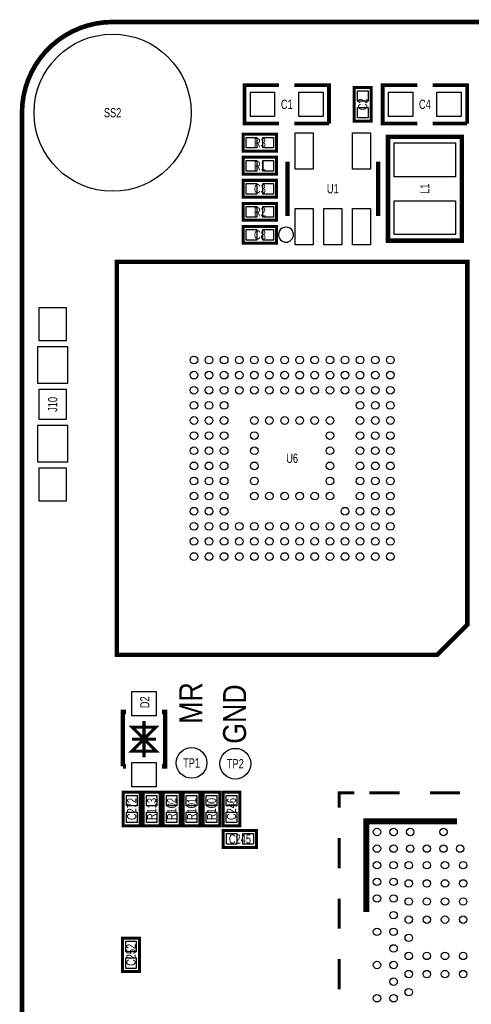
# Model space of a CAD drawing. Extents: x -0.1 to 40.1, y -0.1 to 62.1.
# Tile 2 of 3: x -0.1 to 14.9, y 29.5 to 62.1. Entities that reach past the tile are written whole.
import ezdxf
from ezdxf.enums import TextEntityAlignment as Align

# ---------------------------------------------------------------- set-up
doc = ezdxf.new("R2010")
doc.units = 0
doc.layers.add('DXF', color=2, linetype='CONTINUOUS')

msp = doc.modelspace()

# ---------------------------------------------------------------- linework, layer by layer
at = {"layer": 'DXF', "const_width": 0.1524}
msp.add_lwpolyline([(36.999926, 61.999876), (2.999994, 61.999876, 0.414214), (0, 58.999882), (0, 2.999994, 0.414214), (2.999994, 0), (36.999926, 0, 0.414214), (39.99992, 2.999994), (39.99992, 58.999882, 0.414214), (36.999926, 61.999876)], format="xyb", dxfattribs=at)
at = {"layer": 'DXF'}
for points, const_width in [([(8.509, 58.641996), (7.366, 58.641996), (7.366, 59.911996), (8.509, 59.911996)], 0.127), ([(9.017, 59.911996), (10.16, 59.911996), (10.16, 58.641996)], 0.127), ([(13.081, 58.641996), (11.938, 58.641996), (11.938, 59.911996), (13.081, 59.911996)], 0.127), ([(13.589, 59.911996), (14.732, 59.911996), (14.732, 58.641996)], 0.127), ([(11.114608, 59.828989), (10.998606, 59.828989), (10.998606, 58.723987), (11.555603, 58.723987), (11.555603, 59.828989), (11.114608, 59.828989)], 0.1), ([(10.16, 58.641996), (9.017, 58.641996)], 0.127), ([(14.732, 58.641996), (13.589, 58.641996)], 0.127), ([(7.322007, 57.844004), (7.322007, 57.728002), (8.427009, 57.728002), (8.427009, 58.284999), (7.322007, 58.284999), (7.322007, 57.844004)], 0.1), ([(14.55801, 54.764178), (14.55801, 58.201814), (12.117832, 58.201814), (12.117832, 54.763924), (14.55801, 54.763924), (14.55801, 54.764178)], 0.1524), ([(8.425993, 57.407988), (8.425993, 57.52399), (7.320991, 57.52399), (7.320991, 56.966993), (8.425993, 56.966993), (8.425993, 57.407988)], 0.1), ([(8.787003, 55.582998), (8.787003, 57.382994)], 0.150012), ([(11.786997, 57.382994), (11.786997, 55.582998)], 0.150012), ([(8.425993, 56.645988), (8.425993, 56.76199), (7.320991, 56.76199), (7.320991, 56.204993), (8.425993, 56.204993), (8.425993, 56.645988)], 0.1), ([(7.322007, 55.558004), (7.322007, 55.442002), (8.427009, 55.442002), (8.427009, 55.998999), (7.322007, 55.998999), (7.322007, 55.558004)], 0.1), ([(7.322007, 54.796004), (7.322007, 54.680002), (8.427009, 54.680002), (8.427009, 55.236999), (7.322007, 55.236999), (7.322007, 54.796004)], 0.1), ([(13.74079, 41.067584), (3.140812, 41.067584), (3.140812, 54.067608), (14.740788, 54.067608), (14.740788, 42.067607), (13.74079, 41.067584)], 0.150012), ([(3.338601, 37.377802), (3.338601, 39.177798), (3.438601, 39.177798)], 0.150012), ([(4.638599, 37.377802), (4.738599, 37.377802), (4.738599, 39.177798), (4.638599, 39.177798)], 0.150012), ([(4.0386, 37.677801), (4.0386, 38.877799)], 0.1), ([(4.0386, 38.2778), (4.438599, 37.877801), (3.638601, 37.877801), (4.0386, 38.2778), (3.638601, 38.677799), (4.438599, 38.677799), (4.0386, 38.2778)], 0.1), ([(4.438599, 38.2778), (3.638601, 38.2778)], 0.1), ([(3.338601, 37.377802), (3.438601, 37.377802)], 0.150012), ([(3.794684, 35.413925), (3.910686, 35.413925), (3.910686, 36.518926), (3.353689, 36.518926), (3.353689, 35.413925), (3.794684, 35.413925)], 0.1), ([(4.130116, 36.518901), (4.014114, 36.518901), (4.014114, 35.413899), (4.571111, 35.413899), (4.571111, 36.518901), (4.130116, 36.518901)], 0.1), ([(4.790516, 36.518901), (4.674514, 36.518901), (4.674514, 35.413899), (5.231511, 35.413899), (5.231511, 36.518901), (4.790516, 36.518901)], 0.1), ([(5.775884, 35.413899), (5.891886, 35.413899), (5.891886, 36.518901), (5.334889, 36.518901), (5.334889, 35.413899), (5.775884, 35.413899)], 0.1), ([(6.436284, 35.413899), (6.552286, 35.413899), (6.552286, 36.518901), (5.995289, 36.518901), (5.995289, 35.413899), (6.436284, 35.413899)], 0.1), ([(6.771716, 36.518901), (6.655714, 36.518901), (6.655714, 35.413899), (7.212711, 35.413899), (7.212711, 36.518901), (6.771716, 36.518901)], 0.1), ([(10.499903, 36.005567), (10.499903, 36.505566), (10.999902, 36.505566)], 0.1), ([(12.499899, 36.505566), (11.499901, 36.505566)], 0.1), ([(14.49992, 36.505566), (13.499897, 36.505566)], 0.1), ([(11.399901, 32.555561), (11.399901, 35.555555), (14.39992, 35.555555)], 0.2), ([(7.766101, 35.138284), (7.766101, 35.254286), (6.661099, 35.254286), (6.661099, 34.697289), (7.766101, 34.697289), (7.766101, 35.138284)], 0.1), ([(10.499903, 34.005571), (10.499903, 35.005569)], 0.1), ([(10.499903, 32.005549), (10.499903, 33.005547)], 0.1), ([(3.444316, 31.692901), (3.328314, 31.692901), (3.328314, 30.587899), (3.885311, 30.587899), (3.885311, 31.692901), (3.444316, 31.692901)], 0.1), ([(10.499903, 30.005553), (10.499903, 31.005551)], 0.1)]:
    msp.add_lwpolyline(points, dxfattribs=dict(at, const_width=const_width))
for points in [[(8.36295, 59.677046), (8.36295, 58.876946), (7.56285, 58.876946), (7.56285, 59.677046)], [(9.96315, 59.677046), (9.96315, 58.876946), (9.16305, 58.876946), (9.16305, 59.677046)], [(11.452606, 59.377097), (11.102594, 59.377097), (11.102594, 59.727109), (11.452606, 59.727109)], [(12.93495, 59.677046), (12.93495, 58.876946), (12.13485, 58.876946), (12.13485, 59.677046)], [(14.53515, 59.677046), (14.53515, 58.876946), (13.73505, 58.876946), (13.73505, 59.677046)], [(11.452606, 58.826883), (11.102594, 58.826883), (11.102594, 59.176895), (11.452606, 59.176895)], [(9.037295, 57.133541), (9.037295, 58.332446), (9.636684, 58.332446), (9.636684, 57.133541)], [(10.937316, 57.133541), (10.937316, 58.332446), (11.536705, 58.332446), (11.536705, 57.133541)], [(7.773899, 58.182002), (7.773899, 57.83199), (7.423887, 57.83199), (7.423887, 58.182002)], [(8.324113, 58.182002), (8.324113, 57.83199), (7.974101, 57.83199), (7.974101, 58.182002)], [(14.351, 56.883046), (12.319, 56.883046), (12.319, 58.000646), (14.351, 58.000646)], [(7.423887, 57.06999), (7.423887, 57.420002), (7.773899, 57.420002), (7.773899, 57.06999)], [(7.974101, 57.06999), (7.974101, 57.420002), (8.324113, 57.420002), (8.324113, 57.06999)], [(7.423887, 56.30799), (7.423887, 56.658002), (7.773899, 56.658002), (7.773899, 56.30799)], [(7.974101, 56.30799), (7.974101, 56.658002), (8.324113, 56.658002), (8.324113, 56.30799)], [(14.351, 54.965346), (12.319, 54.965346), (12.319, 56.082946), (14.351, 56.082946)], [(7.773899, 55.896002), (7.773899, 55.54599), (7.423887, 55.54599), (7.423887, 55.896002)], [(8.324113, 55.896002), (8.324113, 55.54599), (7.974101, 55.54599), (7.974101, 55.896002)], [(9.037295, 54.63352), (9.037295, 55.832426), (9.636684, 55.832426), (9.636684, 54.63352)], [(9.987305, 54.63352), (9.987305, 55.832426), (10.586695, 55.832426), (10.586695, 54.63352)], [(10.937316, 54.63352), (10.937316, 55.832426), (11.536705, 55.832426), (11.536705, 54.63352)], [(7.773899, 55.134002), (7.773899, 54.78399), (7.423887, 54.78399), (7.423887, 55.134002)], [(8.324113, 55.134002), (8.324113, 54.78399), (7.974101, 54.78399), (7.974101, 55.134002)], [(1.465999, 51.450126), (0.566001, 51.450126), (0.566001, 52.550124), (1.465999, 52.550124)], [(0.516001, 50.050116), (1.515999, 50.050116), (1.515999, 51.250113), (0.516001, 51.250113)], [(1.465999, 48.850118), (0.566001, 48.850118), (0.566001, 49.850116), (1.465999, 49.850116)], [(0.516001, 47.450121), (1.515999, 47.450121), (1.515999, 48.650119), (0.516001, 48.650119)], [(1.465999, 46.150111), (0.566001, 46.150111), (0.566001, 47.250109), (1.465999, 47.250109)], [(4.438599, 39.052805), (3.638601, 39.052805), (3.638601, 39.852803), (4.438599, 39.852803)], [(4.438599, 36.702797), (3.638601, 36.702797), (3.638601, 37.502795), (4.438599, 37.502795)], [(3.456686, 36.416031), (3.806698, 36.416031), (3.806698, 36.066019), (3.456686, 36.066019)], [(4.468114, 36.067009), (4.118102, 36.067009), (4.118102, 36.417021), (4.468114, 36.417021)], [(5.128514, 36.067009), (4.778502, 36.067009), (4.778502, 36.417021), (5.128514, 36.417021)], [(5.437886, 36.416005), (5.787898, 36.416005), (5.787898, 36.065993), (5.437886, 36.065993)], [(6.098286, 36.416005), (6.448298, 36.416005), (6.448298, 36.065993), (6.098286, 36.065993)], [(7.109714, 36.067009), (6.759702, 36.067009), (6.759702, 36.417021), (7.109714, 36.417021)], [(3.456686, 35.865816), (3.806698, 35.865816), (3.806698, 35.515804), (3.456686, 35.515804)], [(4.468114, 35.516795), (4.118102, 35.516795), (4.118102, 35.866807), (4.468114, 35.866807)], [(5.128514, 35.516795), (4.778502, 35.516795), (4.778502, 35.866807), (5.128514, 35.866807)], [(5.437886, 35.865791), (5.787898, 35.865791), (5.787898, 35.515779), (5.437886, 35.515779)], [(6.098286, 35.865791), (6.448298, 35.865791), (6.448298, 35.515779), (6.098286, 35.515779)], [(7.109714, 35.516795), (6.759702, 35.516795), (6.759702, 35.866807), (7.109714, 35.866807)], [(6.763995, 34.800286), (6.763995, 35.150298), (7.114007, 35.150298), (7.114007, 34.800286)], [(7.314209, 34.800286), (7.314209, 35.150298), (7.664221, 35.150298), (7.664221, 34.800286)], [(3.782314, 31.241009), (3.432302, 31.241009), (3.432302, 31.591021), (3.782314, 31.591021)], [(3.782314, 30.690795), (3.432302, 30.690795), (3.432302, 31.040807), (3.782314, 31.040807)]]:
    msp.add_lwpolyline(points, close=True, dxfattribs=at)
msp.add_lwpolyline([(8.987587, 54.9656, 1), (8.487609, 54.965591, 1)], format="xyb", close=True, dxfattribs=at)
for centre, radius in [((2.999994, 58.999882), 2.599995), ((5.690895, 50.817501), 0.127), ((6.190691, 50.817501), 0.127), ((6.690893, 50.817501), 0.127), ((7.190689, 50.817501), 0.127), ((7.690891, 50.817501), 0.127), ((8.190713, 50.817501), 0.127), ((8.690889, 50.817501), 0.127), ((9.190711, 50.817501), 0.127), ((9.690887, 50.817501), 0.127), ((10.190709, 50.817501), 0.127), ((10.690911, 50.817501), 0.127), ((11.190707, 50.817501), 0.127), ((11.690909, 50.817501), 0.127), ((12.190705, 50.817501), 0.127), ((5.690895, 50.317705), 0.127), ((6.190691, 50.317705), 0.127), ((6.690893, 50.317705), 0.127), ((7.190689, 50.317705), 0.127), ((7.690891, 50.317705), 0.127), ((8.190713, 50.317705), 0.127), ((8.690889, 50.317705), 0.127), ((9.190711, 50.317705), 0.127), ((9.690887, 50.317705), 0.127), ((10.190709, 50.317705), 0.127), ((10.690911, 50.317705), 0.127), ((11.190707, 50.317705), 0.127), ((11.690909, 50.317705), 0.127), ((12.190705, 50.317705), 0.127), ((5.690895, 49.817503), 0.127), ((6.190691, 49.817503), 0.127), ((6.690893, 49.817503), 0.127), ((7.190689, 49.817503), 0.127), ((7.690891, 49.817503), 0.127), ((8.190713, 49.817503), 0.127), ((8.690889, 49.817503), 0.127), ((9.190711, 49.817503), 0.127), ((9.690887, 49.817503), 0.127), ((10.190709, 49.817503), 0.127), ((10.690911, 49.817503), 0.127), ((11.190707, 49.817503), 0.127), ((11.690909, 49.817503), 0.127), ((12.190705, 49.817503), 0.127), ((5.690895, 49.317707), 0.127), ((6.190691, 49.317707), 0.127), ((6.690893, 49.317707), 0.127), ((11.190707, 49.317707), 0.127), ((11.690909, 49.317707), 0.127), ((12.190705, 49.317707), 0.127), ((5.690895, 48.817505), 0.127), ((6.190691, 48.817505), 0.127), ((6.690893, 48.817505), 0.127), ((7.690891, 48.817505), 0.127), ((8.190713, 48.817505), 0.127), ((8.690889, 48.817505), 0.127), ((9.190711, 48.817505), 0.127), ((9.690887, 48.817505), 0.127), ((10.190709, 48.817505), 0.127), ((11.190707, 48.817505), 0.127), ((11.690909, 48.817505), 0.127), ((12.190705, 48.817505), 0.127), ((5.690895, 48.317683), 0.127), ((6.190691, 48.317683), 0.127), ((6.690893, 48.317683), 0.127), ((7.690891, 48.317683), 0.127), ((10.190709, 48.317683), 0.127), ((11.190707, 48.317683), 0.127), ((11.690909, 48.317683), 0.127), ((12.190705, 48.317683), 0.127), ((5.690895, 47.817507), 0.127), ((6.190691, 47.817507), 0.127), ((6.690893, 47.817507), 0.127), ((7.690891, 47.817507), 0.127), ((10.190709, 47.817507), 0.127), ((11.190707, 47.817507), 0.127), ((11.690909, 47.817507), 0.127), ((12.190705, 47.817507), 0.127), ((5.690895, 47.317685), 0.127), ((6.190691, 47.317685), 0.127), ((6.690893, 47.317685), 0.127), ((7.690891, 47.317685), 0.127), ((10.190709, 47.317685), 0.127), ((11.190707, 47.317685), 0.127), ((11.690909, 47.317685), 0.127), ((12.190705, 47.317685), 0.127), ((5.690895, 46.817509), 0.127), ((6.190691, 46.817509), 0.127), ((6.690893, 46.817509), 0.127), ((7.690891, 46.817509), 0.127), ((10.190709, 46.817509), 0.127), ((11.190707, 46.817509), 0.127), ((11.690909, 46.817509), 0.127), ((12.190705, 46.817509), 0.127), ((5.690895, 46.317687), 0.127), ((6.190691, 46.317687), 0.127), ((6.690893, 46.317687), 0.127), ((7.690891, 46.317687), 0.127), ((8.190713, 46.317687), 0.127), ((8.690889, 46.317687), 0.127), ((9.190711, 46.317687), 0.127), ((9.690887, 46.317687), 0.127), ((10.190709, 46.317687), 0.127), ((11.190707, 46.317687), 0.127), ((11.690909, 46.317687), 0.127), ((12.190705, 46.317687), 0.127), ((5.690895, 45.817485), 0.127), ((6.190691, 45.817485), 0.127), ((6.690893, 45.817485), 0.127), ((10.690911, 45.817485), 0.127), ((11.190707, 45.817485), 0.127), ((11.690909, 45.817485), 0.127), ((12.190705, 45.817485), 0.127), ((5.690895, 45.317689), 0.127), ((6.190691, 45.317689), 0.127), ((6.690893, 45.317689), 0.127), ((7.190689, 45.317689), 0.127), ((7.690891, 45.317689), 0.127), ((8.190713, 45.317689), 0.127), ((8.690889, 45.317689), 0.127), ((9.190711, 45.317689), 0.127), ((9.690887, 45.317689), 0.127), ((10.190709, 45.317689), 0.127), ((10.690911, 45.317689), 0.127), ((11.190707, 45.317689), 0.127), ((11.690909, 45.317689), 0.127), ((12.190705, 45.317689), 0.127), ((5.690895, 44.817487), 0.127), ((6.190691, 44.817487), 0.127), ((6.690893, 44.817487), 0.127), ((7.190689, 44.817487), 0.127), ((7.690891, 44.817487), 0.127), ((8.190713, 44.817487), 0.127), ((8.690889, 44.817487), 0.127), ((9.190711, 44.817487), 0.127), ((9.690887, 44.817487), 0.127), ((10.190709, 44.817487), 0.127), ((10.690911, 44.817487), 0.127), ((11.190707, 44.817487), 0.127), ((11.690909, 44.817487), 0.127), ((12.190705, 44.817487), 0.127), ((5.690895, 44.317691), 0.127), ((6.190691, 44.317691), 0.127), ((6.690893, 44.317691), 0.127), ((7.190689, 44.317691), 0.127), ((7.690891, 44.317691), 0.127), ((8.190713, 44.317691), 0.127), ((8.690889, 44.317691), 0.127), ((9.190711, 44.317691), 0.127), ((9.690887, 44.317691), 0.127), ((10.190709, 44.317691), 0.127), ((10.690911, 44.317691), 0.127), ((11.190707, 44.317691), 0.127), ((11.690909, 44.317691), 0.127), ((12.190705, 44.317691), 0.127), ((5.6134, 37.4904), 0.508), ((7.0612, 37.465), 0.508), ((11.749913, 35.205568), 0.122504), ((12.299899, 35.205568), 0.122504), ((12.849911, 35.205568), 0.122504), ((13.949909, 35.205568), 0.122504), ((11.749913, 34.655557), 0.122504), ((12.299899, 34.655557), 0.122504), ((12.849911, 34.655557), 0.122504), ((13.399897, 34.655557), 0.122504), ((13.949909, 34.655557), 0.122504), ((14.49992, 34.655557), 0.122504), ((11.749913, 34.105571), 0.122504), ((12.299899, 34.105571), 0.122504), ((12.799898, 34.105571), 0.122504), ((13.399897, 34.105571), 0.122504), ((13.999921, 34.105571), 0.122504), ((14.59992, 34.105571), 0.122504), ((11.749913, 33.555559), 0.122504), ((12.299899, 33.555559), 0.122504), ((12.799898, 33.505546), 0.122504), ((13.399897, 33.505546), 0.122504), ((13.999921, 33.505546), 0.122504), ((14.59992, 33.505546), 0.122504), ((11.749913, 33.005547), 0.122504), ((12.299899, 33.005547), 0.122504), ((12.799898, 32.905548), 0.122504), ((13.399897, 32.905548), 0.122504), ((13.999921, 32.905548), 0.122504), ((14.59992, 32.905548), 0.122504), ((12.299899, 32.455561), 0.122504), ((12.799898, 32.305549), 0.122504), ((13.399897, 32.305549), 0.122504), ((13.999921, 32.305549), 0.122504), ((14.59992, 32.305549), 0.122504), ((11.749913, 31.90555), 0.122504), ((12.299899, 31.90555), 0.122504), ((12.799898, 31.70555), 0.122504), ((12.299899, 31.355563), 0.122504), ((12.799898, 31.105551), 0.122504), ((13.399897, 31.105551), 0.122504), ((13.999921, 31.105551), 0.122504), ((14.59992, 31.105551), 0.122504), ((11.749913, 30.805552), 0.122504), ((12.299899, 30.805552), 0.122504), ((12.799898, 30.505552), 0.122504), ((13.399897, 30.505552), 0.122504), ((13.999921, 30.505552), 0.122504), ((14.59992, 30.505552), 0.122504), ((12.299899, 30.255566), 0.122504), ((12.799898, 29.905554), 0.122504), ((11.749913, 29.705554), 0.122504), ((12.299899, 29.705554), 0.122504)]:
    msp.add_circle(centre, radius, dxfattribs=at)

# ---------------------------------------------------------------- texts
at = {"layer": 'DXF', "width": 0.75}
for s, p in [('C1', (8.763, 59.124596)), ('C4', (13.335, 59.124596)), ('SS2', (2.999994, 58.847482)), ('R3', (7.874508, 57.854088)), ('R1', (7.873492, 57.093104)), ('C3', (7.873492, 56.331104)), ('U1', (10.287, 56.330596)), ('R2', (7.874508, 55.568088)), ('C8', (7.874508, 54.806088)), ('U6', (8.9408, 47.415196)), ('TP1', (5.6134, 37.338)), ('TP2', (7.0612, 37.3126)), ('C245', (7.2136, 34.8234))]:
    msp.add_text(s, height=0.3048, dxfattribs=at).set_placement(p, align=Align.CENTER)
for s, p in [('C2', (11.429492, 59.276361)), ('L1', (13.4874, 56.482869)), ('J10', (1.1684, 49.34999)), ('D2', (4.2164, 39.497)), ('C272', (3.7846, 35.966273)), ('R113', (4.445, 35.966273)), ('R102', (5.1054, 35.966273)), ('R101', (5.7658, 35.966273)), ('R100', (6.4262, 35.966273)), ('C246', (7.0866, 35.966273)), ('C252', (3.7592, 31.140273))]:
    msp.add_text(s, height=0.3048, rotation=90, dxfattribs=at).set_placement(p, align=Align.CENTER)
at = {"layer": 'DXF', "width": 0.866667}
for s, p in [('MR', (5.969, 38.7858)), ('GND', (7.4168, 38.1254))]:
    msp.add_text(s, height=0.762, rotation=90, dxfattribs=at).set_placement(p)

doc.saveas('drawing.dxf')
